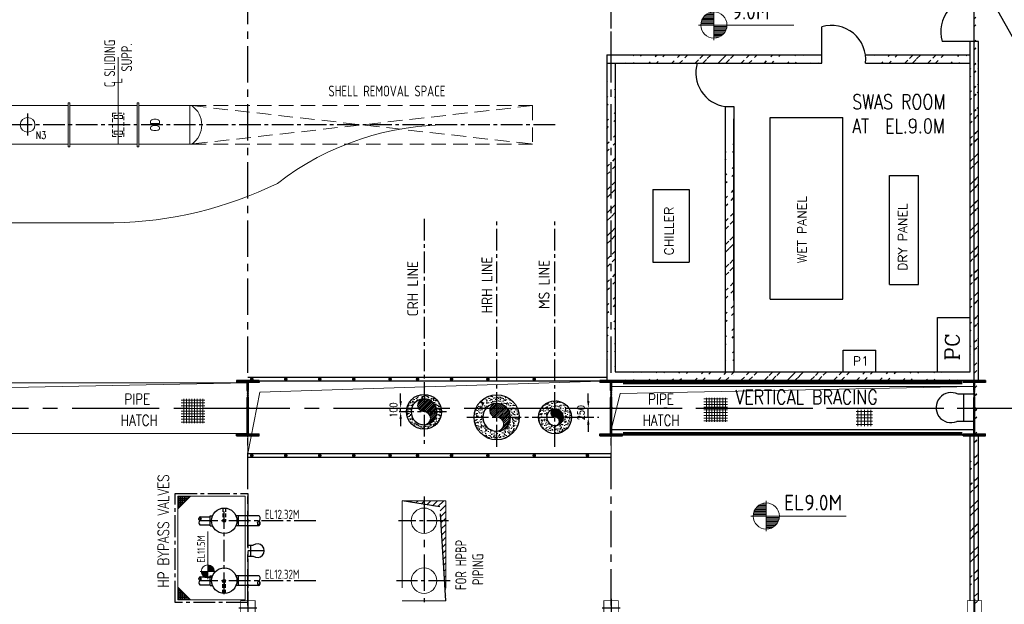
# Model space of a CAD drawing. Extents: x 18893 to 3351893, y -610358 to 406739.
# Tile 9 of 256: x 105749 to 132857, y 123874 to 139970. Entities that reach past the tile are written whole.
import ezdxf
from ezdxf.enums import TextEntityAlignment as Align

# ---------------------------------------------------------------- set-up
doc = ezdxf.new("R2010")
doc.units = 0
doc.header["$LTSCALE"] = 800
doc.header["$MEASUREMENT"] = 0
for name, pattern in [('CENTER', [2, 1.25, -0.25, 0.25, -0.25]), ('CENTER2', [1.125, 0.75, -0.125, 0.125, -0.125]), ('DASHDOT', [1, 0.5, -0.25, 0, -0.25]), ('DASHED', [0.75, 0.5, -0.25]), ('HIDDEN', [0.375, 0.25, -0.125])]:
    doc.linetypes.add(name, pattern=pattern)
doc.layers.get('0').update_dxf_attribs({"linetype": 'CONTINUOUS'})
for name, color, linetype in [('0-7-COL', 2, 'CENTER'), ('Aux_col', 7, 'CONTINUOUS'), ('CEN', 2, 'CENTER'), ('CENTER', 2, 'CENTER'), ('CL', 2, 'CENTER2'), ('COL', 1, 'CENTER'), ('CRH', 3, 'CONTINUOUS'), ('CRIRICAL', 40, 'CONTINUOUS'), ('EQP0', 1, 'CONTINUOUS'), ('GRID', 8, 'CENTER'), ('HATCH', 9, 'CONTINUOUS'), ('P', 7, 'CONTINUOUS'), ('PIPEA5', 1, 'CONTINUOUS'), ('PIPINSU', 6, 'CONTINUOUS'), ('STR', 2, 'CONTINUOUS'), ('WALL', 6, 'CONTINUOUS')]:
    doc.layers.add(name, color=color, linetype=linetype)
for name, color, linetype, lineweight in [('DIM', 4, 'CONTINUOUS', 13), ('LOGO', 7, 'CONTINUOUS', 13), ('Opening', 30, 'CONTINUOUS', 15), ('T', 3, 'CONTINUOUS', 15), ('TEXT', 3, 'CONTINUOUS', 15)]:
    doc.layers.add(name, color=color, linetype=linetype, lineweight=lineweight)
doc.styles.add('ROMANC', font='romanc')
doc.styles.add('ROMANS', font='ISO9.shx', dxfattribs={"width": 0.8})
doc.styles.add('S3', font='ROMANS1.SHX', dxfattribs={"width": 0.8})
doc.styles.get("Standard").update_dxf_attribs({"font": 'ISO9'})
doc.dimstyles.new('D100', dxfattribs={"dimscale": 100, "dimtxt": 2, "dimasz": 2, "dimexe": 1, "dimexo": 2, "dimgap": 1, "dimtad": 1, "dimdec": 0, "dimzin": 0, "dimdsep": 46, "dimtxsty": 'S3', "dimcen": 2, "dimdle": 1, "dimclrd": 9, "dimclre": 9, "dimclrt": 2, "dimadec": 0, "dimazin": 0, "dimtfac": 1, "dimtdec": 0, "dimtix": 1, "dimtmove": 2, "dimatfit": 3, "dimfxl": 0, "dimtolj": 1, "dimtzin": 0, "dimarcsym": 0})
pattern_1 = [(50, (46410.7, 10109.23), (179.31505, -15.68803), [18.75, -206.25]), (355, (46410.7, 10109.23), (-34.68783, 188.04803), [15, -165]), (100.4514, (46425.64, 10107.93), (144.62735, 172.35989), [15.93505, -175.28553]), (46.1842, (46410.7, 10159.23), (266.81026, -41.37975), [28.125, -309.375]), (96.6356, (46432.93, 10155.79), (233.6657, 243.52947), [23.90257, -262.92825]), (351.1842, (46410.7, 10159.23), (233.6655, 243.52965), [22.5, -247.5]), (21, (46435.7, 10146.73), (149.22676, -100.65472), [18.75, -206.25]), (326, (46435.7, 10146.73), (60.82883, 181.2875), [15, -165]), (71.4514, (46448.14, 10138.35), (210.05566, 80.63262), [15.93505, -175.28553]), (37.5, (46410.7, 10109.235), (3.039964, 83.223463), [0, -163, 0, -167.5, 0, -165.625]), (7.5, (46410.7, 10109.235), (65.767384, 98.60293), [0, -95.5, 0, -159.25, 0, -63.125]), (327.5, (46354.95, 10109.235), (133.45561, -5.638718), [0, -62.5, 0, -195, 0, -258.75]), (317.5, (46329.95, 10109.23), (145.79654, 25.02625), [0, -81.25, 0, -129.5, 0, -183.75])]
pattern_2 = [(45, (46151.93, 5752.2), (-318.198, 318.198), []), (45, (46364.06, 5752.2), (-318.198, 318.198), [])]

# ---------------------------------------------------------------- blocks, each defined once
blk = doc.blocks.new('*X33')
at = {"color": 0}
for p, q in [((36154, 29375), (36330, 29375)), ((36183, 29400), (36330, 29400)), ((36226, 29425), (36330, 29425)), ((36080, 29200), (36330, 29200)), ((36081, 29225), (36330, 29225)), ((36085, 29250), (36330, 29250)), ((36092, 29275), (36330, 29275)), ((36102, 29300), (36330, 29300)), ((36115, 29325), (36330, 29325)), ((36132, 29350), (36330, 29350))]:
    blk.add_line(p, q, dxfattribs=at)
blk = doc.blocks.new('LL')
for p, q in [((-711, 0), (-711, 423)), ((-1136, 0), (-711, 0)), ((1493, 0), (-711, 0)), ((-711, 0), (-711, -418))]:
    blk.add_line(p, q)
for start, end in [(90, 180), (0, 90), (180, 270), (270, 0)]:
    blk.add_arc((-711, 0), 360, start, end)
at = {"xscale": 1.440000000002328, "yscale": 1.440000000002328, "zscale": 1.440000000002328}
blk.add_blockref('*X33', (-53026, -42044), dxfattribs=at)
at = {"xscale": 1.440000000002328, "yscale": 1.440000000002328, "zscale": 1.440000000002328, "rotation": 180}
blk.add_blockref('*X33', (51604, 42044), dxfattribs=at)
blk = doc.blocks.new('PIPECUT')
h = blk.add_hatch()
h.set_pattern_fill('ANSI31', color=9, scale=0.2, angle=180, style=0)
h.set_pattern_definition([(225, (-34534.742475, -48482.33709), (0.01767766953, -0.01767766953), [])])
h.paths.add_polyline_path([(0, 0, -0.552818), (0.432, 0, -0.552129), (0, 0, 0.585634), (0.5, 0, 0.553556)])
for centre, radius, start, end in [((-0.25, -0.157), 0.295, 32.06621, 147.93379), ((0.25, -0.157), 0.295, 32.06607, 147.93393), ((0.216, -0.136), 0.255, 32.13078, 147.86922), ((0.216, 0.136), 0.255, 212.19123, 327.80877), ((0.25, 0.14), 0.287, 209.29064, 330.70936)]:
    blk.add_arc(centre, radius, start, end)
blk = doc.blocks.new('A$C5C0C65E7')
for p, q in [((-125, 0), (125, 0)), ((0, 125), (0, -125))]:
    blk.add_line(p, q)
at = {"const_width": 10, "flags": 128}
blk.add_lwpolyline([(-100, -100), (100, -100), (100, 100), (-100, 100)], close=True, dxfattribs=at)
blk = doc.blocks.new('A$C72AF697D')
at = {"xscale": 2, "yscale": 2, "zscale": 2}
blk.add_blockref('A$C5C0C65E7', (0, 0), dxfattribs=at)
blk = doc.blocks.new('A$C1C927E47')
at = {"layer": 'COL'}
h = blk.add_hatch(dxfattribs=at)
h.set_pattern_fill('ANSI31', color=256, scale=100, style=0)
h.paths.add_polyline_path([(16, 0), (0, 0), (0, -710), (16, -710)])
h.paths.add_polyline_path([(16, 710), (0, 710), (0, 0), (16, 0)])
h.paths.add_polyline_path([(0, 710), (-16, 710), (-16, 0), (0, 0)])
h.paths.add_polyline_path([(0, 0), (-16, 0), (-16, -710), (0, -710)])
h.paths.add_polyline_path([(-310, -710), (-310, -760), (0, -760), (0, -710)])
h.paths.add_polyline_path([(310, -760), (310, -710), (0, -710), (0, -760)])
h.paths.add_polyline_path([(310, 710), (310, 760), (0, 760), (0, 710)])
h.paths.add_polyline_path([(-310, 760), (-310, 710), (0, 710), (0, 760)])
for p, q in [((310, 760), (-310, 760)), ((-310, 760), (-310, 710)), ((310, 710), (-310, 710)), ((-16, -710), (-16, 710)), ((16, -710), (16, 710)), ((310, 760), (310, 710)), ((-310, -710), (310, -710)), ((-310, -760), (-310, -710)), ((-310, -760), (310, -760)), ((310, -760), (310, -710))]:
    blk.add_line(p, q, dxfattribs=at)
at = {"layer": 'COL', "color": 2}
for p, q in [((0, -792), (0, 792)), ((44, 0), (-44, 0))]:
    blk.add_line(p, q, dxfattribs=at)
blk = doc.blocks.new('*D50')
at = {"layer": 'T', "color": 9, "linetype": 'Continuous', "lineweight": -2}
for p, q in [((121404, 129474), (121404, 129674)), ((121290, 129274), (121504, 129274)), ((121404, 129024), (121404, 129274)), ((121290, 129024), (121504, 129024)), ((121404, 128824), (121404, 128624))]:
    blk.add_line(p, q, dxfattribs=at)
at = {"layer": 'T', "color": 9, "linetype": 'Continuous'}
for points in [[(121371, 129474), (121437, 129474), (121404, 129274)], [(121371, 128824), (121437, 128824), (121404, 129024)]]:
    blk.add_solid(points, dxfattribs=at)
at = {"layer": 'T', "color": 2, "linetype": 'Continuous', "insert": (121204, 129149), "char_height": 200, "attachment_point": 5, "rotation": 90, "style": 'S3'}
blk.add_mtext('\\A1;250', dxfattribs=at)
blk = doc.blocks.new('*D51')
at = {"layer": 'T', "color": 9, "linetype": 'Continuous', "lineweight": -2}
for p, q in [((116238, 129474), (116238, 129674)), ((116145, 129174), (116138, 129174)), ((116238, 129174), (116238, 129274)), ((116238, 128974), (116238, 128774))]:
    blk.add_line(p, q, dxfattribs=at)
at = {"layer": 'T', "color": 9, "linetype": 'Continuous'}
for points in [[(116205, 129474), (116271, 129474), (116238, 129274)], [(116205, 128974), (116271, 128974), (116238, 129174)]]:
    blk.add_solid(points, dxfattribs=at)
at = {"layer": 'T', "color": 2, "linetype": 'Continuous', "insert": (116038, 129224), "char_height": 200, "attachment_point": 5, "rotation": 90, "style": 'S3'}
blk.add_mtext('\\A1;100', dxfattribs=at)
blk = doc.blocks.new('DIAHATCH')
h = blk.add_hatch()
h.set_pattern_fill('ANSI31', color=9, scale=0.4, angle=180, style=0)
h.set_pattern_definition([(225, (-22774.755, -47888.751615), (0.03535533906, -0.03535533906), [])])
h.paths.add_polyline_path([(0, 0.5), (0, 0, -1), (0, -0.5, 0.414214), (0.5, 0, 0.414214)])
h.paths.add_polyline_path([(0, 0.5, 1), (0, 0)])
blk.add_circle((0, 0), 0.5)
for centre, start, end in [((0, 0.25), 90, 270), ((0, -0.25), 270, 90)]:
    blk.add_arc(centre, 0.25, start, end)
blk = doc.blocks.new('A$C658A128C')
at = {"layer": 'TEXT', "flags": 128}
for points in [[(-900, 707.76), (900, 707.76)], [(-900, 347.76), (900, 347.76)], [(-900, 0), (900, 0)], [(-720, 887.76), (-720, -912.24)], [(-360, 887.76), (-360, -912.24)], [(-360, 887.76), (-360, -912.24)], [(0, 887.76), (0, -912.24)], [(0, 887.76), (0, -912.24)], [(360, 887.76), (360, -912.24)], [(720, 887.76), (720, -912.24)], [(-900, -372.24), (900, -372.24)], [(-900, -732.24), (900, -732.24)]]:
    blk.add_lwpolyline(points, dxfattribs=at)

msp = doc.modelspace()

# ---------------------------------------------------------------- hatches: boundary and pattern name
at = {"layer": 'HATCH'}
h = msp.add_hatch(dxfattribs=at)
h.set_pattern_fill('ANSI32', color=256, scale=1200, style=0)
h.set_pattern_definition(pattern_2)
edge = h.paths.add_edge_path()
edge.add_line((131916.71, 108973.93), (131916.71, 112573.93))
edge.add_line((132031.71, 84763.85), (132031.71, 155069.09))
edge.add_line((132146.71, 108973.93), (132146.71, 112573.93))
h = msp.add_hatch(dxfattribs=at)
h.set_pattern_fill('ANSI32', color=256, scale=1200, style=0)
h.set_pattern_definition(pattern_2)
edge = h.paths.add_edge_path()
edge.add_line((131916.71, 112973.93), (131916.71, 118072.81))
edge.add_line((132031.71, 84763.85), (132031.71, 155069.09))
edge.add_line((132146.71, 112973.93), (132146.71, 118072.81))
h = msp.add_hatch(dxfattribs=at)
h.set_pattern_fill('ANSI32', color=256, scale=1200, style=0)
h.set_pattern_definition(pattern_2)
edge = h.paths.add_edge_path()
edge.add_line((131916.71, 130273.93), (131916.71, 139373.5))
edge.add_line((132146.71, 130043.93), (132146.71, 139369.96))
h = msp.add_hatch(dxfattribs=at)
h.set_pattern_fill('ANSI32', color=256, scale=1200, style=0)
h.set_pattern_definition([(45, (46410.7, 11839.23), (-318.198, 318.198), []), (45, (46622.83, 11839.23), (-318.198, 318.198), [])])
edge = h.paths.add_edge_path()
edge.add_line((122146.71, 138773.93), (127831.71, 138773.93))
edge.add_line((121916.71, 139003.93), (127831.71, 139003.93))
h = msp.add_hatch(dxfattribs=at)
h.set_pattern_fill('ANSI32', color=256, scale=1200, style=0)
h.set_pattern_definition([(45, (44910.7, 12839.23), (-318.198, 318.198), []), (45, (45122.83, 12839.23), (-318.198, 318.198), [])])
edge = h.paths.add_edge_path()
edge.add_line((129036, 138773.93), (131916.71, 138770.9))
edge.add_line((129031.71, 139003.93), (132146.71, 139000.9))
h = msp.add_hatch(dxfattribs=at)
h.set_pattern_fill('ANSI32', color=256, scale=1200, style=0)
h.set_pattern_definition([(45, (46295.7, 8747), (-318.198, 318.198), []), (45, (46507.83, 8747), (-318.198, 318.198), [])])
edge = h.paths.add_edge_path()
edge.add_line((121916.71, 138791.52), (121916.71, 133003.43))
edge.add_line((121916.71, 133003.43), (121916.71, 130842.56))
edge.add_line((121916.71, 130842.56), (121916.71, 130043.93))
edge.add_line((122146.71, 138561.52), (122146.71, 133118.43))
edge.add_line((122146.71, 133118.43), (122146.71, 131015.06))
edge.add_line((122146.71, 131015.06), (122146.71, 130273.93))
h = msp.add_hatch(dxfattribs=at)
h.set_pattern_fill('ANSI32', color=256, scale=1200, style=0)
h.set_pattern_definition([(45, (39662.67, 10077.23), (-318.198, 318.198), []), (45, (39874.8, 10077.23), (-318.198, 318.198), [])])
edge = h.paths.add_edge_path()
edge.add_line((125404.71, 137011.93), (125404.71, 129991.93))
edge.add_line((125174.71, 137011.93), (125174.71, 134509.43))
edge.add_line((125174.71, 134509.43), (125174.71, 130241.93))
h = msp.add_hatch(dxfattribs=at)
h.set_pattern_fill('ANSI32', color=256, scale=1200, style=0)
h.set_pattern_definition([(45, (39662.67, 10077.23), (-318.198, 318.198), []), (45, (39874.8, 10077.23), (-318.198, 318.198), [])])
edge = h.paths.add_edge_path()
edge.add_line((125404.71, 137011.93), (125404.71, 129991.93))
edge.add_line((125174.71, 137011.93), (125174.71, 134509.43))
edge.add_line((125174.71, 134509.43), (125174.71, 130241.93))
h = msp.add_hatch(dxfattribs=at)
h.set_pattern_fill('ANSI32', color=256, scale=1200, style=0)
h.set_pattern_definition([(45, (46410.7, 10109.23), (-318.198, 318.198), []), (45, (46622.83, 10109.23), (-318.198, 318.198), [])])
edge = h.paths.add_edge_path()
edge.add_line((121916.71, 130043.93), (132146.71, 130043.93))
edge.add_line((122146.71, 130273.93), (131916.71, 130273.93))
h = msp.add_hatch(dxfattribs=at)
h.set_pattern_fill('ANSI32', color=256, scale=1200, style=0)
h.set_pattern_definition([(45, (46151.93, 5752.2), (-318.198, 318.198), []), (45, (46364.06, 5752.2), (-318.198, 318.198), [])])
edge = h.paths.add_edge_path()
edge.add_line((132146.71, 124073.93), (132146.71, 128431.99))
edge.add_line((131916.71, 124073.93), (131916.71, 128340.06))
h = msp.add_hatch(dxfattribs=at)
h.set_pattern_fill('ANSI32', color=256, scale=1200, style=0)
h.set_pattern_definition(pattern_2)
edge = h.paths.add_edge_path()
edge.add_line((132146.71, 123973.93), (132146.71, 126861.01))
edge.add_line((131916.71, 123973.93), (131916.71, 128340.06))
at = {"layer": 'Opening'}
h = msp.add_hatch(dxfattribs=at)
h.set_pattern_fill('AR-CONC', color=5, scale=25, style=0)
h.set_pattern_definition(pattern_1)
h.paths.add_polyline_path([(116881.71, 129529.43), (116881.71, 129654.43, 0.35405967), (116411.74, 129273.93), (116540.57, 129273.93, -0.33295893)])
h.paths.add_polyline_path([(116881.71, 129654.43), (116881.71, 129529.43, -0.33295893), (117222.86, 129273.93), (117351.69, 129273.93, 0.35405967)])
h.paths.add_polyline_path([(117351.69, 129273.93), (117222.86, 129273.93, -0.07140653), (117237.21, 129173.93), (117362.21, 129173.93, 0.05246026)])
h.paths.add_polyline_path([(117362.21, 129173.93), (117237.21, 129173.93, -0.41421356), (116881.71, 128818.43), (116881.71, 128693.43, 0.41421356)])
h.paths.add_polyline_path([(116881.71, 128818.43, -0.41421356), (116526.21, 129173.93), (116401.21, 129173.93, 0.41421356), (116881.71, 128693.43)])
h.paths.add_polyline_path([(116540.57, 129273.93), (116411.74, 129273.93, 0.05246026), (116401.21, 129173.93), (116526.21, 129173.93, -0.07140653)])
h = msp.add_hatch(dxfattribs=at)
h.set_pattern_fill('AR-CONC', color=5, scale=25, style=0)
h.set_pattern_definition(pattern_1)
h.paths.add_polyline_path([(118881.71, 129644.93), (118881.71, 129404.93, -0.21708352), (119169.22, 129273.93), (119450.17, 129273.93, 0.29745104)])
h.paths.add_polyline_path([(118881.71, 129644.93, 0.29745104), (118313.26, 129273.93), (118594.21, 129273.93, -0.21708352), (118881.71, 129404.93)])
h.paths.add_polyline_path([(118594.21, 129273.93), (118313.26, 129273.93, 0.10395448), (118260.71, 129023.93), (118500.71, 129023.93, -0.1808667)])
h.paths.add_polyline_path([(118500.71, 129023.93), (118260.71, 129023.93, 0.41421356), (118881.71, 128402.93), (118881.71, 128642.93, -0.41421356)])
h.paths.add_polyline_path([(119502.71, 129023.93), (119262.71, 129023.93, -0.41421356), (118881.71, 128642.93), (118881.71, 128402.93, 0.41421356)])
h.paths.add_polyline_path([(119450.17, 129273.93), (119169.22, 129273.93, -0.1808667), (119262.71, 129023.93), (119502.71, 129023.93, 0.10395448)])
h = msp.add_hatch(dxfattribs=at)
h.set_pattern_fill('ANSI37', color=5, scale=600, angle=45, style=0)
h.set_pattern_definition([(90, (79663.956, 80967.09), (-75, 1e-14), []), (180, (79663.956, 80967.09), (-1e-14, -75), [])])
h.paths.add_polyline_path([(110846.55, 129526.93), (110198.34, 129526.93), (110198.34, 128860.49), (110846.55, 128860.49)])
h = msp.add_hatch(dxfattribs=at)
h.set_pattern_fill('AR-CONC', color=5, scale=25, style=0)
h.set_pattern_definition(pattern_1)
h.paths.add_polyline_path([(120735.67, 129405.35), (120245, 129405.35, 0.25512573), (120036.84, 129023.94, 1), (120943.84, 129023.94, 0.25512573)])
h.paths.add_polyline_path([(120718.84, 129023.93, -1), (120261.84, 129023.93, -1)], flags=16)
h.paths.add_polyline_path([(120245, 129405.35), (120735.67, 129405.35, 0.29384893)])
h = msp.add_hatch(dxfattribs=at)
h.set_pattern_fill('ANSI37', color=5, scale=600, angle=45, style=0)
h.set_pattern_definition([(90, (94053.74, 81001.7), (-75, 1e-14), []), (180, (94053.74, 81001.7), (-1e-14, -75), [])])
h.paths.add_polyline_path([(125236.34, 129561.54), (124588.13, 129561.54), (124588.13, 128895.1), (125236.34, 128895.1)])
h = msp.add_hatch(dxfattribs=at)
h.set_pattern_fill('ANSI31', color=5, scale=1000, style=0)
h.set_pattern_definition([(45, (-263613.55, -36525.7), (-88.388348, 88.388348), [])])
h.paths.add_polyline_path([(116281.51, 126723.93), (116881.51, 126626.93), (116881.51, 126723.93)])
h.paths.add_polyline_path([(117319.6, 126556.1), (117343.57, 126173.93), (117481.51, 126173.93), (117481.51, 126723.93), (116881.61, 126723.93), (116881.61, 126626.91)])
h.paths.add_polyline_path([(117447.02, 124523.93), (117481.51, 124523.93), (117481.51, 126173.93), (117343.57, 126173.93)])
h.paths.add_polyline_path([(117481.51, 124523.93), (117447.02, 124523.93), (117481.51, 123973.93)])
at = {"layer": 'P'}
h = msp.add_hatch(dxfattribs=at)
h.set_pattern_fill('_U', color=256, scale=50, angle=180, style=0, double=1, pattern_type=0)
h.set_pattern_definition([(360, (82086.22, 147438.38), (-6e-15, -50), []), (270, (82086.22, 147438.38), (-50, 3e-15), [])])
h.paths.add_polyline_path([(110450.09, 126848.93), (110106.71, 126848.93), (110106.71, 126505.55)])
h = msp.add_hatch(dxfattribs=at)
h.set_pattern_fill('_U', color=256, scale=50, angle=180, style=0, double=1, pattern_type=0)
h.set_pattern_definition([(1e-14, (82086.22, 103409.48), (-6e-15, 50), []), (90, (82086.22, 103409.48), (-50, -3e-15), [])])
h.paths.add_polyline_path([(110450.09, 123998.93), (110106.71, 123998.93), (110106.71, 124342.3)])

# ---------------------------------------------------------------- linework, layer by layer
msp.add_line((132075.73, 141273.93), (141653.65, 124263.05))
at = {"color": 6}
msp.add_line((125174.71, 137576.9), (125409.71, 137576.9), dxfattribs=at)
msp.add_line((125174.71, 137576.9), (125409.71, 137576.9), dxfattribs=at)
at = {"color": 2}
for p, q in [((112031.72, 130123.93), (121916.71, 130123.93)), ((112031.72, 130023.93), (122031.72, 130023.93)), ((112031.71, 128023.73), (122031.71, 128023.73)), ((112031.71, 127923.73), (122031.71, 127923.73))]:
    msp.add_line(p, q, dxfattribs=at)
at = {"linetype": 'CENTER2', "ltscale": 4}
for p, q in [((117319.6, 126556.1), (116281.51, 126723.93)), ((117481.51, 123973.93), (117319.6, 126556.1))]:
    msp.add_line(p, q, dxfattribs=at)
at = {"color": 7, "const_width": 50}
for points in [[(112138.2, 130048.93, 1), (112138.2, 130098.93, 1)], [(113074.33, 130048.93, 1), (113074.33, 130098.93, 1)], [(114010.46, 130048.93, 1), (114010.46, 130098.93, 1)], [(114946.58, 130048.93, 1), (114946.58, 130098.93, 1)], [(115946.58, 130048.93, 1), (115946.58, 130098.93, 1)], [(116704.17, 130048.93, 1), (116704.17, 130098.93, 1)], [(117640.29, 130048.93, 1), (117640.29, 130098.93, 1)], [(118640.29, 130048.93, 1), (118640.29, 130098.93, 1)], [(119915.93, 130048.93, 1), (119915.93, 130098.93, 1)], [(112138.2, 127948.73, 1), (112138.2, 127998.73, 1)], [(113074.33, 127948.73, 1), (113074.33, 127998.73, 1)], [(114010.46, 127948.73, 1), (114010.46, 127998.73, 1)], [(114946.58, 127948.73, 1), (114946.58, 127998.73, 1)], [(115946.58, 127948.73, 1), (115946.58, 127998.73, 1)], [(116704.17, 127948.73, 1), (116704.17, 127998.73, 1)], [(117640.29, 127948.73, 1), (117640.29, 127998.73, 1)], [(118640.29, 127948.73, 1), (118640.29, 127998.73, 1)], [(119915.93, 127948.73, 1), (119915.93, 127998.73, 1)], [(121379.16, 127948.73, 1), (121379.16, 127998.73, 1)]]:
    msp.add_lwpolyline(points, format="xyb", close=True, dxfattribs=at)
at = {"layer": '0-7-COL', "linetype": 'CENTER2'}
for p, q in [((117554.4, 126173.93), (116175.13, 126173.93)), ((117600.38, 124523.93), (116125.95, 124523.93))]:
    msp.add_line(p, q, dxfattribs=at)
at = {"layer": 'Aux_col'}
msp.add_line((132037.45, 124023.93), (132037.45, 123523.93), dxfattribs=at)
at = {"layer": 'Aux_col', "const_width": 20, "flags": 128}
msp.add_lwpolyline([(131837.45, 123573.93), (132237.45, 123573.93), (132237.45, 123973.93), (131837.45, 123973.93)], close=True, dxfattribs=at)
at = {"layer": 'CEN'}
msp.add_line((112450.33, 125348.93), (112031.71, 125348.93), dxfattribs=at)
at = {"layer": 'CENTER', "color": 6}
for p, q in [((128417.08, 130273.93), (128417.08, 130873.93)), ((128417.08, 130273.93), (128417.08, 130873.93)), ((129317.08, 130273.93), (129317.08, 130873.93)), ((129317.08, 130273.93), (129317.08, 130873.93))]:
    msp.add_line(p, q, dxfattribs=at)
at = {"layer": 'CL'}
for p, q in [((105967.71, 137384.73), (105967.71, 136763.13)), ((120492.39, 137073.93), (73899.36, 137073.93)), ((116881.71, 134491.25), (116881.71, 128211.23)), ((118881.71, 128211.23), (118881.71, 134491.25)), ((120481.71, 128211.23), (120481.71, 134491.25)), ((117499.2, 129173.93), (116196.94, 129173.93)), ((118058.88, 129023.93), (121698.12, 129023.93)), ((111381.71, 124150.45), (111381.71, 126431.96)), ((113906.82, 126173.93), (110709.71, 126173.93)), ((113906.82, 124523.93), (110709.71, 124523.93))]:
    msp.add_line(p, q, dxfattribs=at)
at = {"layer": 'CL', "linetype": 'CENTER'}
for p, q in [((111381.71, 126174), (111381.71, 126372.47)), ((111381.71, 124523.85), (111381.71, 124325.39))]:
    msp.add_line(p, q, dxfattribs=at)
at = {"layer": 'CL'}
msp.add_lwpolyline([(110031.71, 126923.93), (112031.71, 126923.93), (112031.71, 123923.93), (110031.71, 123923.93)], close=True, dxfattribs=at)
at = {"layer": 'COL'}
for p, q in [((112306.71, 129983.93), (112047.71, 129983.93)), ((112306.71, 130023.93), (112306.71, 129983.93))]:
    msp.add_line(p, q, dxfattribs=at)
at = {"layer": 'COL', "color": 2}
msp.add_line((123576.05, 129273.93), (123488.02, 129273.93), dxfattribs=at)
at = {"layer": 'CRH', "linetype": 'HIDDEN', "ltscale": 0.5}
for p, q in [((111345.21, 126522.02), (111345.21, 126174)), ((111418.21, 126522.02), (111418.21, 126174)), ((111345.21, 124175.84), (111345.21, 124523.85)), ((111418.21, 124175.84), (111418.21, 124523.85))]:
    msp.add_line(p, q, dxfattribs=at)
at = {"layer": 'CRH'}
for centre, radius in [((111381.71, 126174), 36.5), ((111381.71, 126174), 30), ((111381.71, 124523.85), 36.5), ((111381.71, 124523.85), 30)]:
    msp.add_circle(centre, radius, dxfattribs=at)
at = {"layer": 'CRIRICAL'}
for p, q in [((110709.71, 126283.43), (110991.71, 126283.43)), ((110709.71, 126064.43), (110991.71, 126064.43)), ((112332.38, 126310.43), (111771.71, 126310.43)), ((112332.38, 126037.43), (111771.71, 126037.43)), ((110709.71, 124633.43), (110991.71, 124633.43)), ((112332.38, 124660.43), (111771.71, 124660.43)), ((110709.71, 124414.43), (110991.71, 124414.43)), ((112332.38, 124387.43), (111771.71, 124387.43))]:
    msp.add_line(p, q, dxfattribs=at)
for centre, radius, start, end in [((116881.71, 129173.93), 355.5, 0, 180), ((118881.71, 129023.93), 381, 0, 180), ((116881.71, 129173.93), 355.5, 180, 360), ((120490.34, 129023.93), 228.5, 0, 180), ((118881.71, 129023.93), 381, 180, 360), ((120490.34, 129023.93), 228.5, 180, 360)]:
    msp.add_arc(centre, radius, start, end, dxfattribs=at)
at = {"layer": 'DIM'}
for p, q in [((108461.71, 137187.64), (108461.71, 138935.41)), ((107081.71, 137603.93), (105131.71, 137603.93)), ((108983.71, 137603.93), (107131.71, 137603.93)), ((110486.17, 137603.93), (109033.71, 137603.93)), ((110430.02, 137603.93), (110430.02, 136543.93)), ((107081.71, 136543.93), (105131.71, 136543.93)), ((108983.71, 136543.93), (107131.71, 136543.93)), ((110486.17, 136543.93), (109033.71, 136543.93)), ((83902, 134373.45), (108344.49, 134373.45))]:
    msp.add_line(p, q, dxfattribs=at)
at = {"layer": 'DIM', "color": 2}
msp.add_line((108461.71, 137603.93), (108461.71, 136543.93), dxfattribs=at)
at = {"layer": 'DIM', "color": 8, "linetype": 'DASHED'}
for p, q in [((119863.71, 137603.93), (110486.17, 136543.93)), ((110486.17, 137603.93), (119863.71, 136543.93)), ((110486.17, 137603.93), (119863.71, 137603.93)), ((119863.71, 137603.93), (119863.71, 136543.93)), ((110486.17, 136543.93), (119863.71, 136543.93))]:
    msp.add_line(p, q, dxfattribs=at)
at = {"layer": 'DIM', "color": 8, "linetype": 'HIDDEN', "ltscale": 0.5}
for p, q in [((108308.15, 137397.63), (108308.15, 136750.23)), ((108308.15, 137397.63), (108615.28, 137397.63)), ((108346.54, 137329.8), (108576.89, 137329.8)), ((108346.54, 137249.03), (108346.54, 137329.8)), ((108346.54, 137249.03), (108576.89, 137249.03)), ((108576.89, 137249.03), (108576.89, 137329.8)), ((108615.28, 136750.23), (108615.28, 137397.63)), ((108346.54, 136898.83), (108576.89, 136898.83)), ((108346.54, 136898.83), (108346.54, 136818.06)), ((108576.89, 136898.83), (108576.89, 136818.06)), ((108308.15, 136750.23), (108615.28, 136750.23)), ((108346.54, 136818.06), (108576.89, 136818.06))]:
    msp.add_line(p, q, dxfattribs=at)
at = {"layer": 'DIM', "color": 1}
msp.add_line((112031.71, 129973.93), (112031.71, 128573.93), dxfattribs=at)
at = {"layer": 'DIM'}
for points in [[(107081.71, 136466.85), (107081.71, 137681.01), (107131.71, 137681.01), (107131.71, 136466.85)], [(108983.71, 136466.85), (108983.71, 137681.01), (109033.71, 137681.01), (109033.71, 136466.85)], [(110106.71, 126848.93), (111956.71, 126848.93), (111956.71, 123998.93), (110106.71, 123998.93)]]:
    msp.add_lwpolyline(points, close=True, dxfattribs=at)
for centre, radius in [((105967.71, 137073.93), 203), ((116881.51, 126173.93), 350), ((116881.51, 124523.93), 350)]:
    msp.add_circle(centre, radius, dxfattribs=at)
for centre, radius, start, end in [((110118.89, 137073.93), 644.82, 304.721185, 55.278815), ((117558.82, 129381.4), 7693.7, 88.99824, 127.774201), ((108106.34, 145203.68), 10832.84, 271.259665, 295.946351)]:
    msp.add_arc(centre, radius, start, end, dxfattribs=at)
at = {"layer": 'EQP0'}
for p, q in [((132015.71, 129656.12), (131583.57, 129656.12)), ((132015.71, 129656.12), (131583.57, 129656.12)), ((131740.96, 128906.12), (131740.96, 129656.12)), ((131740.96, 128906.12), (131740.96, 129656.12)), ((132015.71, 128906.12), (131550.46, 128906.12)), ((132015.71, 128906.12), (131550.46, 128906.12))]:
    msp.add_line(p, q, dxfattribs=at)
msp.add_arc((131392.88, 129288.8), 413.86, 62.564727, 292.380395, dxfattribs=at)
msp.add_arc((131392.88, 129288.8), 413.86, 62.564727, 292.380395, dxfattribs=at)
at = {"layer": 'GRID', "linetype": 'CENTER2', "ltscale": 4}
for p, q in [((132031.71, 97857.44), (132031.71, 170872.9)), ((132031.71, 128340.06), (132031.71, 143908.45)), ((53190.05, 129273.93), (155634.78, 129273.93)), ((120763.51, 129273.93), (155634.78, 129273.93)), ((132031.71, 106455.8, -182388.6), (132031.71, 127339.75))]:
    msp.add_line(p, q, dxfattribs=at)
at = {"layer": 'GRID'}
for p, q in [((132031.71, 98060.72), (132031.71, 165072.4)), ((122031.71, 138523.93), (122031.71, 142862.8)), ((122031.71, 138523.93), (122031.71, 142341.3)), ((122031.71, 98244.07), (122031.71, 142341.3)), ((112031.71, 98244.07), (112031.71, 142256.57))]:
    msp.add_line(p, q, dxfattribs=at)
at = {"layer": 'Opening', "color": 1, "lineweight": -2}
msp.add_line((132015.71, 128673.93), (122031.71, 128673.93), dxfattribs=at)
at = {"layer": 'Opening', "linetype": 'CENTER2', "ltscale": 4}
for p, q in [((117481.51, 126723.93), (116281.51, 126723.93)), ((116281.51, 126723.93), (116281.51, 123973.93)), ((117481.51, 126723.93), (117481.51, 123973.93)), ((117481.51, 123973.93), (116281.51, 123973.93))]:
    msp.add_line(p, q, dxfattribs=at)
at = {"layer": 'Opening'}
for points in [[(112031.71, 128573.93), (102031.71, 128573.93), (102031.71, 129973.93), (112031.71, 129973.93)], [(112031.71, 130023.93), (122031.71, 130023.93), (122031.71, 128023.93), (112031.71, 128023.93)], [(132015.71, 129873.93), (122031.71, 129873.93), (122031.71, 128673.93), (132015.71, 128673.93)]]:
    msp.add_lwpolyline(points, close=True, dxfattribs=at)
for points in [[(102047.71, 128573.93), (102277.59, 129776.62), (112015.71, 129973.93)], [(122031.71, 128673.93), (122277.59, 129676.62), (132015.71, 129873.93)]]:
    msp.add_lwpolyline(points, dxfattribs=at)
at = {"layer": 'Opening', "flags": 128}
msp.add_lwpolyline([(122031.71, 130023.93), (112358.1, 129713.76), (112031.71, 128023.93)], dxfattribs=at)
at = {"layer": 'P'}
for p, q in [((110106.71, 126505.55), (110450.09, 126848.93)), ((110106.71, 124342.3), (110450.09, 123998.93))]:
    msp.add_line(p, q, dxfattribs=at)
at = {"layer": 'PIPEA5'}
for p, q in [((110991.71, 126310.43), (111059.43, 126310.43)), ((110991.71, 126037.43), (110991.71, 126310.43)), ((111771.71, 126310.43), (111704, 126310.43)), ((111771.71, 126037.43), (111771.71, 126310.43)), ((110991.71, 126037.43), (111059.43, 126037.43)), ((111771.71, 126037.43), (111704, 126037.43)), ((110991.71, 124660.43), (111059.43, 124660.43)), ((110991.71, 124387.43), (110991.71, 124660.43)), ((111771.71, 124660.43), (111704, 124660.43)), ((111771.71, 124387.43), (111771.71, 124660.43)), ((110991.71, 124387.43), (111059.43, 124387.43)), ((111771.71, 124387.43), (111704, 124387.43))]:
    msp.add_line(p, q, dxfattribs=at)
for centre in [(111381.71, 126173.93), (111381.71, 124523.93)]:
    msp.add_circle(centre, 350, dxfattribs=at)
at = {"layer": 'PIPINSU'}
for centre, radius in [((116881.71, 129173.93), 480.5), ((118881.71, 129023.93), 621), ((120490.34, 129023.94), 453.5)]:
    msp.add_circle(centre, radius, dxfattribs=at)
at = {"layer": 'STR', "color": 4, "linetype": 'CENTER'}
msp.add_line((116881.61, 126845.06), (116881.61, 123934.47), dxfattribs=at)
at = {"layer": 'STR', "color": 6, "linetype": 'DASHDOT'}
for p, q in [((112031.71, 125498.93), (112181.71, 125498.93)), ((112031.71, 125198.93), (112181.71, 125198.93))]:
    msp.add_line(p, q, dxfattribs=at)
at = {"layer": 'STR', "color": 6}
msp.add_line((112106.71, 125498.93), (112106.71, 125198.93), dxfattribs=at)
at = {"layer": 'STR', "color": 7, "linetype": 'DASHDOT', "const_width": 100}
for points in [[(122356.33, 129978.11), (131706.33, 129978.11)], [(122356.33, 128569.75), (131706.33, 128569.75)], [(122356.33, 128569.75), (131706.33, 128569.75)]]:
    msp.add_lwpolyline(points, dxfattribs=at)
at = {"layer": 'STR', "color": 6}
msp.add_arc((112294.21, 125348.93), 187.5, 233.130102, 126.869898, dxfattribs=at)
at = {"layer": 'WALL'}
for p, q in [((127831.71, 138773.93), (127831.71, 139773.93)), ((132146.71, 139369.96), (131143.68, 139369.96)), ((131916.71, 130273.93), (131916.71, 139369.96)), ((132146.71, 130043.93), (132146.71, 139369.96)), ((121916.71, 139003.93), (121916.71, 130043.93)), ((121916.71, 139003.93), (127831.71, 139003.93)), ((129031.71, 139003.93), (131924.1, 139001.11)), ((121916.71, 138773.93), (127831.71, 138773.93)), ((122146.71, 138773.93), (122146.71, 130273.93)), ((122146.71, 138773.93), (127831.71, 138773.93)), ((129036, 138773.93), (131916.71, 138770.9)), ((125174.71, 137576.9), (125174.71, 130273.93)), ((125174.71, 137576.9), (125174.71, 130273.93)), ((125409.71, 137576.9), (125409.71, 130273.93)), ((125409.71, 137576.9), (125409.71, 130273.93)), ((125409.71, 137576.9), (125409.71, 130273.93)), ((125409.71, 137576.9), (125409.71, 130273.93)), ((125409.71, 132242.9), (125409.71, 137242.9)), ((125409.71, 132242.9), (125409.71, 137242.9)), ((126409.71, 137274.9), (128409.71, 137274.9)), ((126409.71, 132274.9), (126409.71, 137274.9)), ((126409.71, 137274.9), (128409.71, 137274.9)), ((126409.71, 132274.9), (126409.71, 137274.9)), ((128409.71, 132274.9), (128409.71, 137274.9)), ((128409.71, 132274.9), (128409.71, 137274.9)), ((129698.65, 132677.11), (129698.65, 135677.11)), ((129698.65, 135677.11), (130498.65, 135677.11)), ((129698.65, 132677.11), (129698.65, 135677.11)), ((129698.65, 135677.11), (130498.65, 135677.11)), ((130498.65, 132677.11), (130498.65, 135677.11)), ((130498.65, 132677.11), (130498.65, 135677.11)), ((123181.71, 135297.93), (124181.71, 135297.93)), ((123181.71, 135297.93), (123181.71, 133297.93)), ((123181.71, 135297.93), (123181.71, 133297.93)), ((123181.71, 135297.93), (124181.71, 135297.93)), ((124181.71, 135297.93), (124181.71, 133297.93)), ((124181.71, 135297.93), (124181.71, 133297.93)), ((123181.71, 133297.93), (124181.71, 133297.93)), ((123181.71, 133297.93), (124181.71, 133297.93)), ((129698.65, 132677.11), (130498.65, 132677.11)), ((126409.71, 132274.9), (128409.71, 132274.9)), ((126409.71, 132274.9), (128409.71, 132274.9)), ((131016.71, 131773.93), (131916.71, 131773.93)), ((131016.71, 130273.93), (131016.71, 131773.93)), ((131016.71, 131773.93), (131916.71, 131773.93)), ((131016.71, 130273.93), (131016.71, 131773.93)), ((128417.08, 130873.93), (129317.08, 130873.93)), ((128417.08, 130873.93), (129317.08, 130873.93)), ((122146.71, 130273.93), (131916.71, 130273.93)), ((121916.71, 130043.93), (132146.71, 130043.93)), ((131916.71, 124073.93), (131916.71, 128523.93)), ((132146.71, 128340.06), (132146.71, 128523.93)), ((132146.71, 128340.06), (132146.71, 128523.93)), ((131916.71, 123973.93), (131916.71, 128340.06)), ((131916.71, 124073.93), (131916.71, 128340.06)), ((131916.71, 123973.93), (131916.71, 128340.06)), ((132146.71, 124073.93), (132146.71, 128431.99)), ((132146.71, 123973.93), (132146.71, 126861.01))]:
    msp.add_line(p, q, dxfattribs=at)
for centre, start, end in [((132046.1, 139637.95), 83.864336, 196.539953), ((128099.71, 138871.51), 353.864336, 106.539953), ((125307.13, 138508.91), 163.460047, 261.913826), ((125307.13, 138508.91), 163.460047, 261.913826)]:
    msp.add_arc(centre, 941.37, start, end, dxfattribs=at)

# ---------------------------------------------------------------- block references
at = {"layer": 'Aux_col'}
for p in [(112031.71, 123773.93), (122031.71, 123773.93)]:
    msp.add_blockref('A$C72AF697D', p, dxfattribs=at)
at = {"layer": 'COL'}
for p in [(112031.71, 129273.93), (122031.71, 129273.93), (132031.71, 129273.93), (132031.71, 129273.93)]:
    msp.add_blockref('A$C1C927E47', p, dxfattribs=at)
at = {"layer": 'CRIRICAL'}
for p, xscale, yscale, zscale, rotation in [((110709.71, 126173.93), 219, 219, 219, 90), ((112332.38, 126173.93), 273, 273, 273, 270), ((110709.71, 124523.93), 219, 219, 219, 90), ((112332.38, 124523.93), 273, 273, 273, 270)]:
    msp.add_blockref('PIPECUT', p, dxfattribs=dict(at, xscale=xscale, yscale=yscale, zscale=zscale, rotation=rotation))
at = {"layer": 'DIM'}
for p, xscale, yscale, zscale in [((116881.71, 129173.93), 711, 711, 711), ((118881.71, 129023.93), 762, 762, 762), ((120490.34, 129023.93), 457, 457, 457)]:
    msp.add_blockref('DIAHATCH', p, dxfattribs=dict(at, xscale=xscale, yscale=yscale, zscale=zscale))
ref = msp.add_blockref('LL', (127015.11, 126303.46), dxfattribs=at)
ref.add_attrib('LEVEL', 'EL9.0M', (126793.38, 126457.65), dxfattribs={"layer": '0', "height": 432, "flags": 4})
ref = msp.add_blockref('LL', (110928.46, 125134.63), dxfattribs=dict(at, xscale=0.5, yscale=0.5, zscale=0.5, rotation=90))
ref.add_attrib('LEVEL', 'EL11.5M', (110851.37, 125023.76), dxfattribs={"layer": '0', "height": 216, "rotation": 90, "width": 0.8, "flags": 4})
at = {"layer": 'HATCH', "color": 1, "linetype": 'ByBlock', "xscale": 0.25, "yscale": 0.25, "zscale": 0.25}
msp.add_blockref('A$C658A128C', (129007.1, 129005), dxfattribs=at)
at = {"layer": 'TEXT'}
ref = msp.add_blockref('LL', (125572.2, 139822.48), dxfattribs=at)
ref.add_attrib('LEVEL', '9.0M', (125350.47, 139976.66), dxfattribs={"layer": '0', "height": 432, "flags": 4})

# ---------------------------------------------------------------- texts
at = {"layer": 'LOGO', "color": 4, "style": 'ROMANC'}
for s, height, p in [('WET PANEL', 250, (127286.81, 133265.34)), ('WET PANEL', 250, (127286.81, 133265.34)), ('CHILLER', 250, (123624.85, 133480.58)), ('CHILLER', 250, (123624.85, 133480.58)), ('DRY PANEL', 250, (130056.28, 133055.7)), ('DRY PANEL', 250, (130056.28, 133055.7)), ('PC', 400, (131428.18, 130585.24)), ('PC', 400, (131428.18, 130585.24))]:
    msp.add_text(s, height=height, rotation=90, dxfattribs=at).set_placement(p, align=Align.MIDDLE_LEFT)
msp.add_text('P1', height=250, dxfattribs=at).set_placement((128689.87, 130569.66), align=Align.MIDDLE_LEFT)
msp.add_text('P1', height=250, dxfattribs=at).set_placement((128689.87, 130569.66), align=Align.MIDDLE_LEFT)
at = {"layer": 'T', "style": 'S3', "width": 0.8}
msp.add_text('N3', height=200, dxfattribs=at).set_placement((106337.3, 136690.03), align=Align.CENTER)
msp.add_text('VERTICAL BRACING', height=400, dxfattribs=at).set_placement((125449.58, 129383.15))
at = {"layer": 'TEXT', "style": 'ROMANS', "width": 0.8}
for s, p in [('C SLIDING', (108377.46, 138108.14)), ('SUPP.', (108845.12, 138541.89)), ('L', (108578.19, 138209.35))]:
    msp.add_text(s, height=300, rotation=90, dxfattribs=at).set_placement(p)
at = {"layer": 'TEXT', "width": 0.8}
for s, style, p in [('SHELL REMOVAL SPACE', 'ROMANS', (115860.64, 137855.18)), ('PIPE', 'S3', (108987.01, 129371.21)), ('PIPE', 'S3', (123406.75, 129371.21)), ('HATCH', 'S3', (109042.21, 128790.09)), ('HATCH', 'S3', (123410.51, 128790.09))]:
    msp.add_text(s, height=300, dxfattribs=dict(at, style=style)).set_placement(p, align=Align.CENTER)
at = {"layer": 'TEXT', "color": 4, "style": 'S3', "width": 0.8}
msp.add_text('OD', height=250, rotation=90, dxfattribs=at).set_placement((109598.99, 137073.93), align=Align.CENTER)
at = {"layer": 'TEXT'}
for s, p in [('HRH LINE', (118764.07, 131882.01)), ('CRH LINE', (116719.77, 131801.3)), ('MS LINE', (120338.35, 132004.7))]:
    msp.add_text(s, height=300, rotation=90, dxfattribs=at).set_placement(p)
at = {"layer": 'TEXT', "style": 'S3', "width": 0.8}
msp.add_text('HP BYPASS VALVES', height=300, rotation=90, dxfattribs=at).set_placement((109856.35, 125893.03), align=Align.CENTER)
at = {"layer": 'TEXT', "width": 0.8}
for p in [(112500.33, 126226.47), (112500.33, 124576.47)]:
    msp.add_text('EL12.32M', height=250, dxfattribs=at).set_placement(p)
for s, p in [('FOR HPBP', (118046.67, 124267.51)), (' PIPING', (118513.85, 124267.51))]:
    msp.add_text(s, height=300, rotation=90, dxfattribs=at).set_placement(p)
at = {"layer": 'TEXT', "insert": (128669.6, 137907.88), "char_height": 400, "width": 3239.4659, "attachment_point": 1, "style": 'S3'}
msp.add_mtext('SWAS ROOM AT  EL.9.0M', dxfattribs=at)

# ---------------------------------------------------------------- dimensions: what is measured, and where the dimension line sits
at = {"layer": 'T', "linetype": 'Continuous'}
for base, p1, p2, picture, middle in [((116237.96, 129273.93), (116344.73, 129173.93), (116337.96, 129273.93), '*D51', (116037.96, 129223.93)), ((121404.08, 129273.93), (121089.92, 129023.93), (121089.92, 129273.93), '*D50', (121204.08, 129148.93))]:
    dim = msp.add_linear_dim(base=base, p1=p1, p2=p2, angle=90, dimstyle='D100', dxfattribs=at)
    dim.commit()
    dim.dimension.update_dxf_attribs({"geometry": picture, "text_midpoint": middle})

doc.saveas('drawing.dxf')
